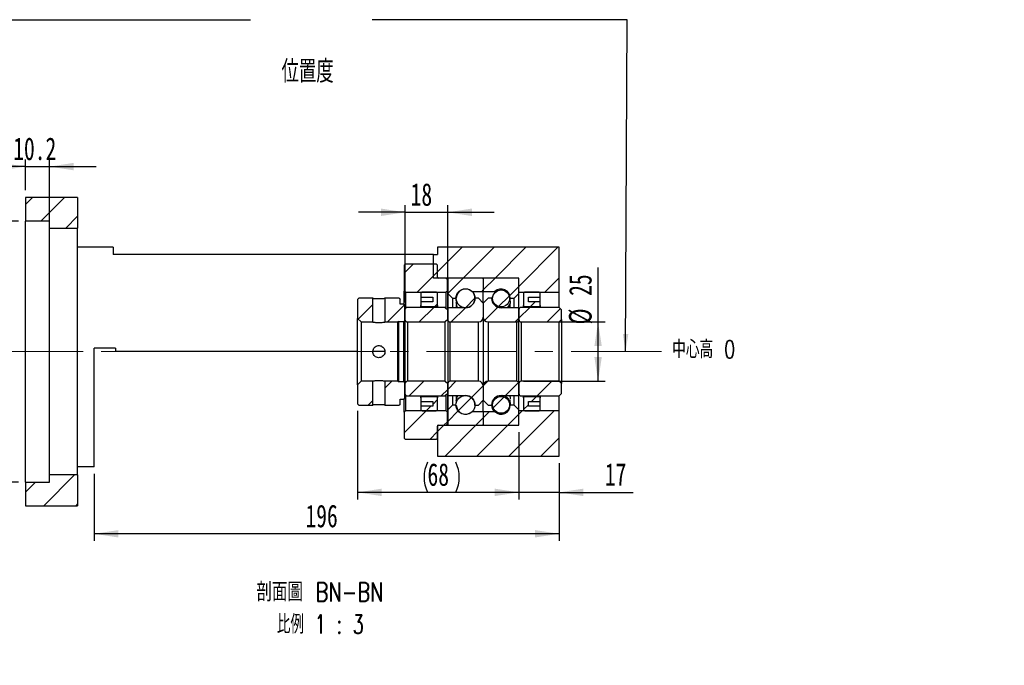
# Model space of a CAD drawing. Header units: millimetres. Extents: x 9 to 329, y 1 to 198.
# Tile 3 of 4: x 191 to 329, y 1 to 92. Entities that reach past the tile are written whole.
import ezdxf

# ---------------------------------------------------------------- set-up
doc = ezdxf.new("R2010")
doc.units = ezdxf.units.MM
doc.linetypes.add('CENTERX2', pattern=[20.32, 12.7, -2.54, 2.54, -2.54])
doc.layers.add('圖層0', color=7, linetype='Continuous')
doc.styles.add('SLDTEXTSTYLE0', font='TXT', dxfattribs={"width": 0.7})
doc.styles.add('SLDTEXTSTYLE1', font='TXT', dxfattribs={"width": 0.7, "bigfont": 'bigfont'})
doc.styles.add('SLDTEXTSTYLE4', font='TXT', dxfattribs={"width": 0.75, "bigfont": 'bigfont'})
doc.styles.add('SLDTEXTSTYLE5', font='TXT', dxfattribs={"width": 0.65625, "bigfont": 'bigfont'})
doc.dimstyles.new('SLDDIMSTYLE2', dxfattribs={"dimtxt": 3.389974, "dimasz": 2.5, "dimexe": 0, "dimexo": 0.0625, "dimgap": 0.847493, "dimtad": 1, "dimlfac": 3, "dimrnd": 1e-09, "dimzin": 12, "dimdsep": 46, "dimtxsty": 'SLDTEXTSTYLE0', "dimsah": 1, "dimcen": 0.09, "dimadec": 0, "dimazin": 3, "dimtfac": 1, "dimtofl": 0, "dimtmove": 0, "dimatfit": 3, "dimfxl": 1, "dimfrac": 2, "dimtolj": 1, "dimtzin": 12, "dimarcsym": 0})
doc.dimstyles.new('SLDDIMSTYLE4', dxfattribs={"dimtxt": 3.389974, "dimasz": 2.5, "dimexe": 0, "dimexo": 0.0625, "dimgap": 0.847493, "dimtad": 1, "dimdec": 1, "dimlfac": 3, "dimrnd": 1e-09, "dimzin": 12, "dimdsep": 46, "dimtxsty": 'SLDTEXTSTYLE0', "dimsah": 1, "dimcen": 0.09, "dimadec": 0, "dimazin": 3, "dimtfac": 1, "dimtdec": 1, "dimtofl": 0, "dimtmove": 0, "dimatfit": 3, "dimfxl": 1, "dimfrac": 2, "dimtolj": 1, "dimtzin": 12, "dimarcsym": 0})
doc.dimstyles.new('SLDDIMSTYLE5', dxfattribs={"dimtxt": 3.389974, "dimasz": 2.5, "dimexe": 0, "dimexo": 0.0625, "dimgap": 0.847493, "dimtad": 1, "dimdec": 1, "dimlfac": 3, "dimrnd": 1e-09, "dimzin": 12, "dimdsep": 46, "dimtxsty": 'SLDTEXTSTYLE0', "dimsah": 1, "dimcen": 0.09, "dimadec": 0, "dimazin": 3, "dimtfac": 1, "dimtdec": 1, "dimtmove": 0, "dimatfit": 0, "dimfxl": 1, "dimfrac": 2, "dimtolj": 1, "dimtzin": 12, "dimarcsym": 0})
doc.dimstyles.new('SLDDIMSTYLE6', dxfattribs={"dimtxt": 3.389974, "dimasz": 2.5, "dimexe": 0, "dimexo": 0.0625, "dimgap": 0.847493, "dimtad": 1, "dimlfac": 3, "dimrnd": 1e-09, "dimzin": 12, "dimdsep": 46, "dimtxsty": 'SLDTEXTSTYLE0', "dimsah": 1, "dimcen": 0.09, "dimadec": 0, "dimazin": 3, "dimtfac": 1, "dimtmove": 0, "dimatfit": 0, "dimfxl": 1, "dimfrac": 2, "dimtolj": 1, "dimtzin": 12, "dimarcsym": 0})

# ---------------------------------------------------------------- blocks, each defined once
blk = doc.blocks.new('_D_11')
at = {"layer": '圖層0', "color": 7}
for p, q in [((190.9, 63.85), (183, 63.85)), ((184, 63.85), (184, 27.18)), ((190.9, 27.18), (183, 27.18))]:
    blk.add_line(p, q, dxfattribs=at)
for points in [[(184, 63.85), (183.48, 60.46), (184.52, 60.46)], [(184, 27.18), (184.52, 30.57), (183.48, 30.57)]]:
    blk.add_solid(points, dxfattribs=at)
at = {"layer": '圖層0', "color": 7, "char_height": 3.175, "attachment_point": 1, "rotation": 90, "style": 'SLDTEXTSTYLE0'}
for s, insert in [('H7', (179.91, 48.43)), ('110', (179.91, 40.48)), ('%%c', (179.91, 36.46))]:
    blk.add_mtext(s, dxfattribs=dict(at, insert=insert))
blk = doc.blocks.new('_D_12')
at = {"layer": '圖層0', "color": 7}
for p, q in [((191.9, 68.18), (191.9, 72.51)), ((195.3, 63.85), (195.3, 72.51)), ((191.9, 71.51), (185.38, 71.51)), ((191.9, 71.51), (195.3, 71.51)), ((195.3, 71.51), (201.82, 71.51))]:
    blk.add_line(p, q, dxfattribs=at)
for points in [[(191.9, 71.51), (188.51, 72.04), (188.51, 70.99)], [(195.3, 71.51), (198.69, 70.99), (198.69, 72.04)]]:
    blk.add_solid(points, dxfattribs=at)
at = {"layer": '圖層0', "color": 7, "insert": (190.18, 75.61), "char_height": 3.175, "attachment_point": 1, "style": 'SLDTEXTSTYLE0'}
blk.add_mtext('10.2', dxfattribs=at)
blk = doc.blocks.new('_D_13')
at = {"layer": '圖層0', "color": 7}
for p, q in [((245.24, 65.09), (238.72, 65.09)), ((245.24, 52.4), (245.24, 66.09)), ((245.24, 65.09), (251.24, 65.09)), ((251.24, 52.4), (251.24, 66.09)), ((251.24, 65.09), (257.75, 65.09))]:
    blk.add_line(p, q, dxfattribs=at)
for points in [[(245.24, 65.09), (241.85, 65.62), (241.85, 64.57)], [(251.24, 65.09), (254.63, 64.57), (254.63, 65.62)]]:
    blk.add_solid(points, dxfattribs=at)
at = {"layer": '圖層0', "color": 7, "insert": (246.03, 69.19), "char_height": 3.175, "attachment_point": 1, "style": 'SLDTEXTSTYLE0'}
blk.add_mtext('18', dxfattribs=at)
blk = doc.blocks.new('_D_14')
at = {"layer": '圖層0', "color": 7}
for p, q in [((272.37, 49.68), (272.37, 57.33)), ((261.9, 49.68), (273.37, 49.68)), ((272.37, 41.35), (272.37, 49.68)), ((261.9, 41.35), (273.37, 41.35))]:
    blk.add_line(p, q, dxfattribs=at)
for points in [[(272.37, 49.68), (271.85, 46.29), (272.89, 46.29)], [(272.37, 41.35), (272.89, 44.74), (271.85, 44.74)]]:
    blk.add_solid(points, dxfattribs=at)
at = {"layer": '圖層0', "color": 7, "char_height": 3.175, "attachment_point": 1, "rotation": 90, "style": 'SLDTEXTSTYLE0'}
for s, insert in [('25', (268.28, 53.35)), ('%%c', (268.28, 49.33))]:
    blk.add_mtext(s, dxfattribs=dict(at, insert=insert))
blk = doc.blocks.new('_D_15')
at = {"layer": '圖層0', "color": 7}
for p, q in [((261.24, 34.18), (261.24, 24.74)), ((266.9, 29.85), (266.9, 24.74)), ((261.24, 25.74), (254.72, 25.74)), ((266.9, 25.74), (261.24, 25.74)), ((266.9, 25.74), (277.29, 25.74))]:
    blk.add_line(p, q, dxfattribs=at)
for points in [[(261.24, 25.74), (257.85, 26.26), (257.85, 25.22)], [(266.9, 25.74), (270.29, 25.22), (270.29, 26.26)]]:
    blk.add_solid(points, dxfattribs=at)
at = {"layer": '圖層0', "color": 7, "insert": (273.31, 29.84), "char_height": 3.175, "attachment_point": 1, "style": 'SLDTEXTSTYLE0'}
blk.add_mtext('17', dxfattribs=at)
blk = doc.blocks.new('_D_16')
at = {"layer": '圖層0', "color": 7}
for p, q in [((238.57, 37.18), (238.57, 24.74)), ((261.24, 34.18), (261.24, 24.74)), ((261.24, 25.74), (238.57, 25.74))]:
    blk.add_line(p, q, dxfattribs=at)
for centre, start, end in [((252.64, 27.86), 153.4349, 206.5651), ((248.14, 27.86), 333.4349, 26.5651)]:
    blk.add_arc(centre, 4.73, start, end, dxfattribs=at)
for points in [[(238.57, 25.74), (241.96, 25.22), (241.96, 26.26)], [(261.24, 25.74), (257.85, 26.26), (257.85, 25.22)]]:
    blk.add_solid(points, dxfattribs=at)
at = {"layer": '圖層0', "color": 7, "insert": (248.4, 29.84), "char_height": 3.175, "attachment_point": 1, "style": 'SLDTEXTSTYLE0'}
blk.add_mtext('68', dxfattribs=at)
blk = doc.blocks.new('_D_17')
at = {"layer": '圖層0', "color": 7}
for p, q in [((266.9, 29.85), (266.9, 18.92)), ((201.57, 28.35), (201.57, 18.92)), ((266.9, 19.92), (201.57, 19.92))]:
    blk.add_line(p, q, dxfattribs=at)
for points in [[(201.57, 19.92), (204.96, 19.4), (204.96, 20.44)], [(266.9, 19.92), (263.51, 20.44), (263.51, 19.4)]]:
    blk.add_solid(points, dxfattribs=at)
at = {"layer": '圖層0', "color": 7, "insert": (231.25, 24.01), "char_height": 3.175, "attachment_point": 1, "style": 'SLDTEXTSTYLE0'}
blk.add_mtext('196', dxfattribs=at)
blk = doc.blocks.new('SW_NOTE_4')
at = {"layer": '圖層0', "color": 0, "char_height": 2.6458, "attachment_point": 2}
for s, insert, style in [('\\M+19655\\M+196CA\\M+19AA4 BN-BN', (10.83, 3.41), 'SLDTEXTSTYLE4'), ('\\M+194E4\\M+197E1 1 : 3', (10.88, -1.12), 'SLDTEXTSTYLE5')]:
    blk.add_mtext(s, dxfattribs=dict(at, insert=insert, style=style))

msp = doc.modelspace()

# ---------------------------------------------------------------- hatches: boundary and pattern name
at = {"linetype": 'Continuous', "lineweight": 18}
h = msp.add_hatch(dxfattribs=at)
h.set_pattern_fill('ANSI31', style=0)
edge = h.paths.add_edge_path(flags=0)
edge.add_line((256.1355, 55.8476), (251.3355, 55.8476))
edge.add_arc((251.3355, 55.7476), 0.1, 90, 180)
edge.add_line((251.2355, 55.7476), (251.2355, 53.6809))
edge.add_line((251.2355, 53.6809), (251.9021, 53.0142))
edge.add_line((251.9021, 53.0142), (252.4438, 53.0142))
edge.add_arc((253.7355, 53.0142), 1.2917, 47.348118, 180, ccw=False)
edge.add_line((254.6106, 53.9642), (256.2355, 53.9642))
edge.add_line((256.2355, 53.9642), (256.2355, 55.7476))
edge.add_arc((256.1355, 55.7476), 0.1, 0, 90)
h = msp.add_hatch(dxfattribs=at)
h.set_pattern_fill('ANSI31', style=0)
edge = h.paths.add_edge_path(flags=0)
edge.add_line((261.2355, 53.6809), (261.2355, 55.7476))
edge.add_arc((261.1355, 55.7476), 0.1, 0, 90)
edge.add_line((261.1355, 55.8476), (256.3355, 55.8476))
edge.add_arc((256.3355, 55.7476), 0.1, 90, 180)
edge.add_line((256.2355, 55.7476), (256.2355, 53.9642))
edge.add_line((256.2355, 53.9642), (257.8603, 53.9642))
edge.add_arc((258.7355, 53.0142), 1.2917, 0, 132.651882, ccw=False)
edge.add_line((260.0271, 53.0142), (260.5688, 53.0142))
edge.add_line((260.5688, 53.0142), (261.2355, 53.6809))
h = msp.add_hatch(dxfattribs=at)
h.set_pattern_fill('ANSI31', style=0)
edge = h.paths.add_edge_path(flags=0)
edge.add_arc((253.7355, 53.0141), 1.3325, 0, 360)
h = msp.add_hatch(dxfattribs=at)
h.set_pattern_fill('ANSI31', style=0)
edge = h.paths.add_edge_path(flags=0)
edge.add_arc((258.7355, 52.9897), 1.1875, 0, 360)
h = msp.add_hatch(dxfattribs=at)
h.set_pattern_fill('ANSI31', style=0)
h.paths.add_polyline_path([(238.7355, 53.0142), (238.5688, 52.8476), (238.5688, 50.1809), (239.0688, 49.6809), (240.7188, 49.6809), (240.7188, 53.0142)], flags=0)
h = msp.add_hatch(dxfattribs=at)
h.set_pattern_fill('ANSI31', style=0)
h.paths.add_polyline_path([(245.2355, 52.0142), (245.0688, 52.1809), (244.5688, 52.1809), (244.5688, 52.8476), (244.4021, 53.0142), (242.4188, 53.0142), (242.4188, 49.6809), (244.2355, 49.6809), (244.3188, 49.7642), (245.0688, 49.7642), (245.2355, 49.9309)], flags=0)
h = msp.add_hatch(dxfattribs=at)
h.set_pattern_fill('ANSI31', style=0)
edge = h.paths.add_edge_path(flags=0)
edge.add_line((256.2355, 50.3476), (256.2355, 52.3476))
edge.add_line((256.2355, 52.3476), (255.5688, 53.0142))
edge.add_line((255.5688, 53.0142), (255.0688, 53.0142))
edge.add_arc((253.7355, 53.0142), 1.3333, 270, 360, ccw=False)
edge.add_line((253.7355, 51.6809), (251.2355, 51.6809))
edge.add_line((251.2355, 51.6809), (251.2355, 50.0142))
edge.add_arc((251.5688, 50.0142), 0.3333, 180, 270)
edge.add_line((251.5688, 49.6809), (255.5688, 49.6809))
edge.add_arc((255.5688, 50.3476), 0.6667, 270, 360)
h = msp.add_hatch(dxfattribs=at)
h.set_pattern_fill('ANSI31', style=0)
edge = h.paths.add_edge_path(flags=0)
edge.add_line((257.4021, 53.0142), (256.9021, 53.0142))
edge.add_line((256.9021, 53.0142), (256.2355, 52.3476))
edge.add_line((256.2355, 52.3476), (256.2355, 50.3476))
edge.add_arc((256.9021, 50.3476), 0.6667, 180, 270)
edge.add_line((256.9021, 49.6809), (260.9021, 49.6809))
edge.add_arc((260.9021, 50.0142), 0.3333, 270, 360)
edge.add_line((261.2355, 50.0142), (261.2355, 51.6809))
edge.add_line((261.2355, 51.6809), (258.7355, 51.6809))
edge.add_arc((258.7355, 53.0142), 1.3333, 180, 270, ccw=False)
h = msp.add_hatch(dxfattribs=at)
h.set_pattern_fill('ANSI31', style=0)
edge = h.paths.add_edge_path(flags=0)
edge.add_line((266.9021, 49.6809), (267.2355, 50.0142))
edge.add_line((267.2355, 50.0142), (267.2355, 51.3976))
edge.add_line((267.2355, 51.3976), (266.9021, 51.7309))
edge.add_line((266.9021, 51.7309), (261.5688, 51.7309))
edge.add_arc((261.5688, 51.3976), 0.3333, 90, 180)
edge.add_line((261.2355, 51.3976), (261.2355, 50.0142))
edge.add_arc((261.5688, 50.0142), 0.3333, 180, 270)
edge.add_line((261.5688, 49.6809), (266.9021, 49.6809))
h = msp.add_hatch(dxfattribs=at)
h.set_pattern_fill('ANSI31', style=0)
h.paths.add_polyline_path([(238.5688, 38.1809), (238.7355, 38.0142), (240.7188, 38.0142), (240.7188, 41.3476), (239.0688, 41.3476), (238.5688, 40.8476)], flags=0)
h = msp.add_hatch(dxfattribs=at)
h.set_pattern_fill('ANSI31', style=0)
h.paths.add_polyline_path([(244.5688, 38.1809), (244.5688, 38.8476), (245.0688, 38.8476), (245.2355, 39.0142), (245.2355, 41.0976), (245.0688, 41.2642), (244.3188, 41.2642), (244.2355, 41.3476), (242.4188, 41.3476), (242.4188, 38.0142), (244.4021, 38.0142)], flags=0)
h = msp.add_hatch(dxfattribs=at)
h.set_pattern_fill('ANSI31', style=0)
edge = h.paths.add_edge_path(flags=0)
edge.add_line((255.0688, 38.0142), (255.5688, 38.0142))
edge.add_line((255.5688, 38.0142), (256.2355, 38.6809))
edge.add_line((256.2355, 38.6809), (256.2355, 40.6809))
edge.add_arc((255.5688, 40.6809), 0.6667, 360, 450)
edge.add_line((255.5688, 41.3476), (251.5688, 41.3476))
edge.add_arc((251.5688, 41.0142), 0.3333, 90, 180)
edge.add_line((251.2355, 41.0142), (251.2355, 39.3476))
edge.add_line((251.2355, 39.3476), (253.7355, 39.3476))
edge.add_arc((253.7355, 38.0142), 1.3333, 0, 90, ccw=False)
h = msp.add_hatch(dxfattribs=at)
h.set_pattern_fill('ANSI31', style=0)
edge = h.paths.add_edge_path(flags=0)
edge.add_line((256.2355, 40.6809), (256.2355, 38.6809))
edge.add_line((256.2355, 38.6809), (256.9021, 38.0142))
edge.add_line((256.9021, 38.0142), (257.4021, 38.0142))
edge.add_arc((258.7355, 38.0142), 1.3333, 90, 180, ccw=False)
edge.add_line((258.7355, 39.3476), (261.2355, 39.3476))
edge.add_line((261.2355, 39.3476), (261.2355, 41.0142))
edge.add_arc((260.9021, 41.0142), 0.3333, 0, 90)
edge.add_line((260.9021, 41.3476), (256.9021, 41.3476))
edge.add_arc((256.9021, 40.6809), 0.6667, 90, 180)
h = msp.add_hatch(dxfattribs=at)
h.set_pattern_fill('ANSI31', style=0)
edge = h.paths.add_edge_path(flags=0)
edge.add_line((267.2355, 41.0142), (266.9021, 41.3476))
edge.add_line((266.9021, 41.3476), (261.5688, 41.3476))
edge.add_arc((261.5688, 41.0142), 0.3333, 90, 180)
edge.add_line((261.2355, 41.0142), (261.2355, 39.6309))
edge.add_arc((261.5688, 39.6309), 0.3333, 180, 270)
edge.add_line((261.5688, 39.2976), (266.9021, 39.2976))
edge.add_line((266.9021, 39.2976), (267.2355, 39.6309))
edge.add_line((267.2355, 39.6309), (267.2355, 41.0142))
h = msp.add_hatch(dxfattribs=at)
h.set_pattern_fill('ANSI31', style=0)
edge = h.paths.add_edge_path(flags=0)
edge.add_arc((253.7355, 38.0144), 1.3325, 0, 360)
h = msp.add_hatch(dxfattribs=at)
h.set_pattern_fill('ANSI31', style=0)
edge = h.paths.add_edge_path(flags=0)
edge.add_arc((258.7355, 38.0388), 1.1875, 0, 360)
h = msp.add_hatch(dxfattribs=at)
h.set_pattern_fill('ANSI31', style=0)
edge = h.paths.add_edge_path(flags=0)
edge.add_line((251.2355, 37.3476), (251.2355, 35.2809))
edge.add_arc((251.3355, 35.2809), 0.1, 180, 270)
edge.add_line((251.3355, 35.1809), (256.1355, 35.1809))
edge.add_arc((256.1355, 35.2809), 0.1, 270, 360)
edge.add_line((256.2355, 35.2809), (256.2355, 37.0642))
edge.add_line((256.2355, 37.0642), (254.6106, 37.0642))
edge.add_arc((253.7355, 38.0142), 1.2917, 180, 312.651882, ccw=False)
edge.add_line((252.4438, 38.0142), (251.9021, 38.0142))
edge.add_line((251.9021, 38.0142), (251.2355, 37.3476))
h = msp.add_hatch(dxfattribs=at)
h.set_pattern_fill('ANSI31', style=0)
edge = h.paths.add_edge_path(flags=0)
edge.add_line((256.3355, 35.1809), (261.1355, 35.1809))
edge.add_arc((261.1355, 35.2809), 0.1, 270, 360)
edge.add_line((261.2355, 35.2809), (261.2355, 37.3476))
edge.add_line((261.2355, 37.3476), (260.5688, 38.0142))
edge.add_line((260.5688, 38.0142), (260.0271, 38.0142))
edge.add_arc((258.7355, 38.0142), 1.2917, 227.348118, 360, ccw=False)
edge.add_line((257.8603, 37.0642), (256.2355, 37.0642))
edge.add_line((256.2355, 37.0642), (256.2355, 35.2809))
edge.add_arc((256.3355, 35.2809), 0.1, 180, 270)
at = {"layer": '圖層0', "linetype": 'Continuous', "lineweight": 18}
h = msp.add_hatch(dxfattribs=at)
h.set_pattern_fill('ANSI31', color=256, style=0)
h.paths.add_polyline_path([(199.2355, 62.8476), (199.2355, 67.1809), (191.9021, 67.1809), (191.9021, 63.8476), (195.3021, 63.8476), (195.3021, 62.8476)], flags=0)
h = msp.add_hatch(dxfattribs=at)
h.set_pattern_fill('ANSI31', color=256, style=0)
h.paths.add_polyline_path([(249.2355, 55.8476), (261.2355, 55.8476), (261.2355, 53.8476), (266.9021, 53.8476), (266.9021, 60.1809), (249.8021, 60.1809), (249.8021, 59.1809), (249.2355, 59.1809)], flags=0)
h = msp.add_hatch(dxfattribs=at)
h.set_pattern_fill('ANSI31', color=256, style=0)
edge = h.paths.add_edge_path(flags=0)
edge.add_line((245.1355, 54.0142), (245.3021, 53.8476))
edge.add_line((245.3021, 53.8476), (251.0188, 53.8476))
edge.add_line((251.0188, 53.8476), (251.1855, 54.0142))
edge.add_line((251.1855, 54.0142), (251.1855, 55.6809))
edge.add_line((251.1855, 55.6809), (251.0188, 55.8476))
edge.add_line((251.0188, 55.8476), (249.9355, 55.8476))
edge.add_arc((249.9355, 55.9809), 0.1333, 180, 270, ccw=False)
edge.add_line((249.8021, 55.9809), (249.8021, 57.6809))
edge.add_line((249.8021, 57.6809), (249.6355, 57.8476))
edge.add_line((249.6355, 57.8476), (245.3021, 57.8476))
edge.add_line((245.3021, 57.8476), (245.1355, 57.6809))
edge.add_line((245.1355, 57.6809), (245.1355, 54.0142))
h = msp.add_hatch(dxfattribs=at)
h.set_pattern_fill('ANSI31', color=256, style=0)
edge = h.paths.add_edge_path(flags=0)
edge.add_line((249.1355, 53.1809), (249.1355, 52.5142))
edge.add_line((249.1355, 52.5142), (247.4688, 52.5142))
edge.add_line((247.4688, 52.5142), (247.4688, 52.0142))
edge.add_arc((247.6355, 52.0142), 0.1667, 180, 270)
edge.add_line((247.6355, 51.8476), (249.6355, 51.8476))
edge.add_arc((249.6355, 52.0142), 0.1667, 270, 360)
edge.add_line((249.8021, 52.0142), (249.8021, 53.6809))
edge.add_arc((249.6355, 53.6809), 0.1667, 0, 90)
edge.add_line((249.6355, 53.8476), (247.6355, 53.8476))
edge.add_arc((247.6355, 53.6809), 0.1667, 90, 180)
edge.add_line((247.4688, 53.6809), (247.4688, 53.1809))
edge.add_line((247.4688, 53.1809), (249.1355, 53.1809))
h = msp.add_hatch(dxfattribs=at)
h.set_pattern_fill('ANSI31', color=256, style=0)
edge = h.paths.add_edge_path(flags=0)
edge.add_line((264.2355, 52.0142), (264.2355, 52.5142))
edge.add_line((264.2355, 52.5142), (262.5688, 52.5142))
edge.add_line((262.5688, 52.5142), (262.5688, 53.1809))
edge.add_line((262.5688, 53.1809), (264.2355, 53.1809))
edge.add_line((264.2355, 53.1809), (264.2355, 53.6809))
edge.add_arc((264.0688, 53.6809), 0.1667, 0, 90)
edge.add_line((264.0688, 53.8476), (262.0688, 53.8476))
edge.add_arc((262.0688, 53.6809), 0.1667, 90, 180)
edge.add_line((261.9021, 53.6809), (261.9021, 52.0142))
edge.add_arc((262.0688, 52.0142), 0.1667, 180, 270)
edge.add_line((262.0688, 51.8476), (264.0688, 51.8476))
edge.add_arc((264.0688, 52.0142), 0.1667, 270, 360)
h = msp.add_hatch(dxfattribs=at)
h.set_pattern_fill('ANSI31', color=256, style=0)
edge = h.paths.add_edge_path(flags=0)
edge.add_line((250.9021, 49.6809), (251.2355, 50.0142))
edge.add_line((251.2355, 50.0142), (251.2355, 51.3976))
edge.add_line((251.2355, 51.3976), (250.9021, 51.7309))
edge.add_line((250.9021, 51.7309), (245.5688, 51.7309))
edge.add_arc((245.5688, 51.3976), 0.3333, 90, 180)
edge.add_line((245.2355, 51.3976), (245.2355, 50.0142))
edge.add_arc((245.5688, 50.0142), 0.3333, 180, 270)
edge.add_line((245.5688, 49.6809), (250.9021, 49.6809))
h = msp.add_hatch(dxfattribs=at)
h.set_pattern_fill('ANSI31', color=256, style=0)
edge = h.paths.add_edge_path(flags=0)
edge.add_line((251.2355, 41.0142), (250.9021, 41.3476))
edge.add_line((250.9021, 41.3476), (245.5688, 41.3476))
edge.add_arc((245.5688, 41.0142), 0.3333, 90, 180)
edge.add_line((245.2355, 41.0142), (245.2355, 39.6309))
edge.add_arc((245.5688, 39.6309), 0.3333, 180, 270)
edge.add_line((245.5688, 39.2976), (250.9021, 39.2976))
edge.add_line((250.9021, 39.2976), (251.2355, 39.6309))
edge.add_line((251.2355, 39.6309), (251.2355, 41.0142))
h = msp.add_hatch(dxfattribs=at)
h.set_pattern_fill('ANSI31', color=256, style=0)
edge = h.paths.add_edge_path(flags=0)
edge.add_line((247.4688, 39.0142), (247.4688, 38.5142))
edge.add_line((247.4688, 38.5142), (249.1355, 38.5142))
edge.add_line((249.1355, 38.5142), (249.1355, 37.8476))
edge.add_line((249.1355, 37.8476), (247.4688, 37.8476))
edge.add_line((247.4688, 37.8476), (247.4688, 37.3476))
edge.add_arc((247.6355, 37.3476), 0.1667, 180, 270)
edge.add_line((247.6355, 37.1809), (249.6355, 37.1809))
edge.add_arc((249.6355, 37.3476), 0.1667, 270, 360)
edge.add_line((249.8021, 37.3476), (249.8021, 39.0142))
edge.add_arc((249.6355, 39.0142), 0.1667, 0, 90)
edge.add_line((249.6355, 39.1809), (247.6355, 39.1809))
edge.add_arc((247.6355, 39.0142), 0.1667, 90, 180)
h = msp.add_hatch(dxfattribs=at)
h.set_pattern_fill('ANSI31', color=256, style=0)
edge = h.paths.add_edge_path(flags=0)
edge.add_line((262.5688, 37.8476), (262.5688, 38.5142))
edge.add_line((262.5688, 38.5142), (264.2355, 38.5142))
edge.add_line((264.2355, 38.5142), (264.2355, 39.0142))
edge.add_arc((264.0688, 39.0142), 0.1667, 0, 90)
edge.add_line((264.0688, 39.1809), (262.0688, 39.1809))
edge.add_arc((262.0688, 39.0142), 0.1667, 90, 180)
edge.add_line((261.9021, 39.0142), (261.9021, 37.3476))
edge.add_arc((262.0688, 37.3476), 0.1667, 180, 270)
edge.add_line((262.0688, 37.1809), (264.0688, 37.1809))
edge.add_arc((264.0688, 37.3476), 0.1667, 270, 360)
edge.add_line((264.2355, 37.3476), (264.2355, 37.8476))
edge.add_line((264.2355, 37.8476), (262.5688, 37.8476))
h = msp.add_hatch(dxfattribs=at)
h.set_pattern_fill('ANSI31', color=256, style=0)
edge = h.paths.add_edge_path(flags=0)
edge.add_line((245.3021, 37.1809), (245.1355, 37.0142))
edge.add_line((245.1355, 37.0142), (245.1355, 33.3476))
edge.add_line((245.1355, 33.3476), (245.3021, 33.1809))
edge.add_line((245.3021, 33.1809), (249.6355, 33.1809))
edge.add_line((249.6355, 33.1809), (249.8021, 33.3476))
edge.add_line((249.8021, 33.3476), (249.8021, 35.0476))
edge.add_arc((249.9355, 35.0476), 0.1333, 90, 180, ccw=False)
edge.add_line((249.9355, 35.1809), (251.0188, 35.1809))
edge.add_line((251.0188, 35.1809), (251.1855, 35.3476))
edge.add_line((251.1855, 35.3476), (251.1855, 37.0142))
edge.add_line((251.1855, 37.0142), (251.0188, 37.1809))
edge.add_line((251.0188, 37.1809), (245.3021, 37.1809))
h = msp.add_hatch(dxfattribs=at)
h.set_pattern_fill('ANSI31', color=256, style=0)
h.paths.add_polyline_path([(261.2355, 37.1809), (261.2355, 35.1809), (249.8021, 35.1809), (249.8021, 30.8476), (266.9021, 30.8476), (266.9021, 37.1809)], flags=0)
h = msp.add_hatch(dxfattribs=at)
h.set_pattern_fill('ANSI31', color=256, style=0)
h.paths.add_polyline_path([(191.9021, 27.1809), (191.9021, 23.8476), (199.2355, 23.8476), (199.2355, 28.1809), (195.3021, 28.1809), (195.3021, 27.1809)], flags=0)

# ---------------------------------------------------------------- linework, layer by layer
at = {"color": 7, "linetype": 'Continuous', "lineweight": 25}
for p, q in [((191.9021, 67.1809), (191.9021, 63.8476)), ((199.2355, 67.1809), (191.9021, 67.1809)), ((199.2355, 67.1809), (199.2355, 62.8476)), ((195.3021, 63.8476), (191.9021, 63.8476)), ((191.9021, 27.1809), (191.9021, 63.8476)), ((195.3021, 62.8476), (195.3021, 63.8476)), ((195.3021, 62.8476), (199.2355, 62.8476)), ((195.3021, 28.1809), (195.3021, 62.8476)), ((199.2355, 28.1809), (199.2355, 62.8476)), ((204.2355, 60.1809), (199.2355, 60.1809)), ((204.2355, 60.1809), (204.2355, 59.1809)), ((249.8021, 60.1809), (249.8021, 59.1809)), ((266.9021, 60.1809), (249.8021, 60.1809)), ((266.9021, 53.8476), (266.9021, 60.1809)), ((249.2355, 59.1809), (204.2355, 59.1809)), ((249.2355, 55.8476), (249.2355, 59.1809)), ((249.2355, 59.1809), (249.8021, 59.1809)), ((245.1355, 57.6809), (245.3021, 57.8476)), ((245.1355, 57.6809), (245.1355, 54.0142)), ((245.3021, 57.8476), (249.6355, 57.8476)), ((249.6355, 57.8476), (249.8021, 57.6809)), ((249.8021, 55.9809), (249.8021, 57.6809)), ((261.2355, 55.8476), (249.2355, 55.8476)), ((251.0188, 55.8476), (249.9355, 55.8476)), ((251.0188, 55.8476), (251.1855, 55.6809)), ((251.1855, 54.0142), (251.1855, 55.6809)), ((251.2355, 55.7476), (251.2355, 53.6809)), ((256.1355, 55.8476), (251.3355, 55.8476)), ((256.2355, 55.7476), (256.2355, 53.9642)), ((261.1355, 55.8476), (256.3355, 55.8476)), ((261.2355, 53.8476), (261.2355, 55.8476)), ((261.2355, 53.6809), (261.2355, 55.7476)), ((245.3021, 53.8476), (245.1355, 54.0142)), ((245.1355, 52.1142), (245.1355, 54.0142)), ((251.1855, 54.0142), (251.0188, 53.8476)), ((251.1855, 54.0142), (251.1855, 51.4476)), ((254.6106, 53.9642), (256.2355, 53.9642)), ((256.2355, 53.9642), (257.8603, 53.9642)), ((256.2355, 52.3476), (256.2355, 53.9642)), ((257.8603, 53.7924), (257.8603, 53.9642)), ((238.5688, 52.8476), (238.7355, 53.0142)), ((238.5688, 52.8476), (238.5688, 50.1809)), ((240.7188, 53.0142), (238.7355, 53.0142)), ((240.7188, 49.6809), (240.7188, 53.0142)), ((242.4188, 53.0142), (242.4188, 49.6809)), ((244.4021, 53.0142), (242.4188, 53.0142)), ((244.4021, 53.0142), (244.5688, 52.8476)), ((244.5688, 52.1809), (244.5688, 52.8476)), ((245.3021, 53.8476), (251.0188, 53.8476)), ((245.3021, 53.8476), (245.3021, 51.5976)), ((247.4688, 53.6809), (247.4688, 53.1809)), ((247.4688, 53.1809), (249.1355, 53.1809)), ((247.4688, 53.1809), (247.4688, 52.5142)), ((249.6355, 53.8476), (247.6355, 53.8476)), ((249.1355, 53.1809), (249.1355, 52.5142)), ((249.8021, 52.0142), (249.8021, 53.6809)), ((251.0188, 51.6142), (251.0188, 53.8476)), ((251.2355, 53.6809), (251.9021, 53.0142)), ((251.2355, 53.6809), (251.2355, 51.6809)), ((251.9021, 53.0142), (251.9021, 51.6809)), ((251.9021, 53.0142), (252.4438, 53.0142)), ((252.4438, 52.6834), (252.4438, 52.5468)), ((255.5688, 53.0142), (255.0688, 53.0142)), ((256.2355, 52.3476), (255.5688, 53.0142)), ((256.9021, 53.0142), (256.2355, 52.3476)), ((257.4021, 53.0142), (256.9021, 53.0142)), ((260.0271, 52.7471), (260.0271, 53.0142)), ((260.0271, 53.0142), (260.5688, 53.0142)), ((260.5688, 53.0142), (261.2355, 53.6809)), ((260.5688, 51.6809), (260.5688, 53.0142)), ((261.2355, 53.8476), (266.9021, 53.8476)), ((261.2355, 51.6809), (261.2355, 53.6809)), ((261.9021, 53.6809), (261.9021, 52.0142)), ((264.0688, 53.8476), (262.0688, 53.8476)), ((262.5688, 53.1809), (264.2355, 53.1809)), ((262.5688, 52.5142), (262.5688, 53.1809)), ((264.2355, 53.1809), (264.2355, 53.6809)), ((264.2355, 52.5142), (264.2355, 53.1809)), ((266.9021, 51.7309), (266.9021, 53.8476)), ((245.0688, 52.1809), (244.5688, 52.1809)), ((245.0688, 52.1809), (245.2355, 52.0142)), ((245.2355, 49.9309), (245.2355, 52.0142)), ((245.2355, 51.3976), (245.2355, 50.0142)), ((250.9021, 51.7309), (245.5688, 51.7309)), ((249.1355, 52.5142), (247.4688, 52.5142)), ((247.4688, 52.5142), (247.4688, 52.0142)), ((247.4688, 51.7309), (247.4688, 52.0142)), ((247.6355, 51.8476), (249.6355, 51.8476)), ((249.8021, 52.0142), (249.8021, 51.7309)), ((250.9021, 51.7309), (251.2355, 51.3976)), ((253.7355, 51.6809), (251.2355, 51.6809)), ((251.2355, 51.6809), (251.2355, 50.0142)), ((251.2355, 50.0142), (251.2355, 51.3976)), ((252.4438, 52.0943), (252.4438, 51.6809)), ((256.2355, 52.3476), (256.2355, 50.3476)), ((261.2355, 51.6809), (258.7355, 51.6809)), ((260.0271, 51.6809), (260.0271, 52.3219)), ((261.2355, 50.0142), (261.2355, 51.6809)), ((261.2355, 51.3976), (261.2355, 50.0142)), ((266.9021, 51.7309), (261.5688, 51.7309)), ((261.9021, 51.7309), (261.9021, 52.0142)), ((262.0688, 51.8476), (264.0688, 51.8476)), ((264.2355, 52.5142), (262.5688, 52.5142)), ((264.2355, 52.0142), (264.2355, 52.5142)), ((264.2355, 52.0142), (264.2355, 51.7309)), ((266.9021, 51.7309), (267.2355, 51.3976)), ((267.2355, 50.0142), (267.2355, 51.3976)), ((238.5688, 40.8476), (238.5688, 50.1809)), ((239.0688, 49.6809), (238.5688, 50.1809)), ((245.2355, 49.9309), (245.0688, 49.7642)), ((245.2355, 49.9309), (245.2355, 41.0976)), ((251.2355, 50.0142), (250.9021, 49.6809)), ((251.2355, 50.0142), (251.2355, 41.0142)), ((256.2355, 50.3476), (256.2355, 40.6809)), ((261.2355, 41.0142), (261.2355, 50.0142)), ((267.2355, 50.0142), (266.9021, 49.6809)), ((267.2355, 50.0142), (267.2355, 41.0142)), ((239.0688, 49.6809), (239.0688, 41.3476)), ((239.0688, 49.6809), (240.7188, 49.6809)), ((242.4188, 49.6809), (244.2355, 49.6809)), ((244.3188, 49.7642), (244.2355, 49.6809)), ((244.2355, 41.3476), (244.2355, 49.6809)), ((244.3188, 49.7642), (245.0688, 49.7642)), ((244.3188, 49.7642), (244.3188, 41.2642)), ((245.0688, 41.2642), (245.0688, 49.7642)), ((245.5688, 49.6809), (245.5688, 41.3476)), ((245.5688, 49.6809), (250.9021, 49.6809)), ((250.9021, 41.3476), (250.9021, 49.6809)), ((251.5688, 41.3476), (251.5688, 49.6809)), ((251.5688, 49.6809), (255.5688, 49.6809)), ((255.5688, 41.3476), (255.5688, 49.6809)), ((256.9021, 49.6809), (256.9021, 41.3476)), ((256.9021, 49.6809), (260.9021, 49.6809)), ((260.9021, 49.6809), (260.9021, 41.3476)), ((261.5688, 49.6809), (261.5688, 41.3476)), ((261.5688, 49.6809), (266.9021, 49.6809)), ((266.9021, 41.3476), (266.9021, 49.6809)), ((204.5688, 46.0142), (201.5688, 46.0142)), ((201.5688, 29.3476), (201.5688, 46.0142)), ((204.5688, 46.0142), (204.5688, 45.5142)), ((238.5688, 45.5142), (204.5688, 45.5142)), ((242.4077, 45.5142), (240.7188, 45.5142)), ((238.5688, 40.8476), (239.0688, 41.3476)), ((238.5688, 40.8476), (238.5688, 38.1809)), ((240.7188, 41.3476), (239.0688, 41.3476)), ((240.7188, 38.0142), (240.7188, 41.3476)), ((244.2355, 41.3476), (242.4188, 41.3476)), ((242.4188, 41.3476), (242.4188, 38.0142)), ((244.2355, 41.3476), (244.3188, 41.2642)), ((245.0688, 41.2642), (244.3188, 41.2642)), ((245.0688, 41.2642), (245.2355, 41.0976)), ((245.2355, 39.0142), (245.2355, 41.0976)), ((245.2355, 41.0142), (245.2355, 39.6309)), ((250.9021, 41.3476), (245.5688, 41.3476)), ((250.9021, 41.3476), (251.2355, 41.0142)), ((251.2355, 39.6309), (251.2355, 41.0142)), ((251.2355, 41.0142), (251.2355, 39.3476)), ((255.5688, 41.3476), (251.5688, 41.3476)), ((256.2355, 40.6809), (256.2355, 38.6809)), ((260.9021, 41.3476), (256.9021, 41.3476)), ((261.2355, 41.0142), (261.2355, 39.6309)), ((261.2355, 39.3476), (261.2355, 41.0142)), ((266.9021, 41.3476), (261.5688, 41.3476)), ((266.9021, 41.3476), (267.2355, 41.0142)), ((267.2355, 39.6309), (267.2355, 41.0142)), ((244.5688, 38.8476), (245.0688, 38.8476)), ((244.5688, 38.1809), (244.5688, 38.8476)), ((245.2355, 39.0142), (245.0688, 38.8476)), ((245.1355, 37.0142), (245.1355, 38.9142)), ((245.3021, 39.4309), (245.3021, 37.1809)), ((245.5688, 39.2976), (250.9021, 39.2976)), ((247.4688, 39.0142), (247.4688, 39.2976)), ((247.4688, 39.0142), (247.4688, 38.5142)), ((249.6355, 39.1809), (247.6355, 39.1809)), ((249.8021, 39.2976), (249.8021, 39.0142)), ((249.8021, 37.3476), (249.8021, 39.0142)), ((251.2355, 39.6309), (250.9021, 39.2976)), ((251.0188, 37.1809), (251.0188, 39.4142)), ((251.1855, 39.5809), (251.1855, 37.0142)), ((251.2355, 39.3476), (253.7355, 39.3476)), ((251.2355, 39.3476), (251.2355, 37.3476)), ((251.9021, 39.3476), (251.9021, 38.0142)), ((252.4438, 39.3476), (252.4438, 38.8979)), ((258.7355, 39.3476), (261.2355, 39.3476)), ((260.0271, 39.1705), (260.0271, 39.3476)), ((260.5688, 38.0142), (260.5688, 39.3476)), ((261.2355, 37.3476), (261.2355, 39.3476)), ((261.5688, 39.2976), (266.9021, 39.2976)), ((261.9021, 39.0142), (261.9021, 39.2976)), ((261.9021, 39.0142), (261.9021, 37.3476)), ((264.0688, 39.1809), (262.0688, 39.1809)), ((264.2355, 39.2976), (264.2355, 39.0142)), ((264.2355, 38.5142), (264.2355, 39.0142)), ((267.2355, 39.6309), (266.9021, 39.2976)), ((266.9021, 37.1809), (266.9021, 39.2976)), ((238.7355, 38.0142), (238.5688, 38.1809)), ((238.7355, 38.0142), (240.7188, 38.0142)), ((242.4188, 38.0142), (244.4021, 38.0142)), ((244.5688, 38.1809), (244.4021, 38.0142)), ((247.4688, 38.5142), (247.4688, 37.8476)), ((247.4688, 38.5142), (249.1355, 38.5142)), ((249.1355, 37.8476), (247.4688, 37.8476)), ((247.4688, 37.8476), (247.4688, 37.3476)), ((249.1355, 38.5142), (249.1355, 37.8476)), ((251.9021, 38.0142), (251.2355, 37.3476)), ((252.4438, 38.0142), (251.9021, 38.0142)), ((252.4438, 38.4493), (252.4438, 38.3417)), ((255.0688, 38.0142), (255.5688, 38.0142)), ((255.5688, 38.0142), (256.2355, 38.6809)), ((256.2355, 38.6809), (256.9021, 38.0142)), ((256.2355, 37.0642), (256.2355, 38.6809)), ((256.9021, 38.0142), (257.4021, 38.0142)), ((260.0271, 38.3695), (260.0271, 38.6955)), ((260.0271, 38.0142), (260.0271, 38.0193)), ((260.5688, 38.0142), (260.0271, 38.0142)), ((261.2355, 37.3476), (260.5688, 38.0142)), ((262.5688, 38.5142), (264.2355, 38.5142)), ((262.5688, 37.8476), (262.5688, 38.5142)), ((264.2355, 37.8476), (262.5688, 37.8476)), ((264.2355, 37.8476), (264.2355, 38.5142)), ((264.2355, 37.3476), (264.2355, 37.8476)), ((245.1355, 37.0142), (245.3021, 37.1809)), ((245.1355, 37.0142), (245.1355, 33.3476)), ((251.0188, 37.1809), (245.3021, 37.1809)), ((247.6355, 37.1809), (249.6355, 37.1809)), ((251.0188, 37.1809), (251.1855, 37.0142)), ((251.1855, 35.3476), (251.1855, 37.0142)), ((251.2355, 37.3476), (251.2355, 35.2809)), ((256.2355, 37.0642), (254.6106, 37.0642)), ((257.8603, 37.0642), (256.2355, 37.0642)), ((256.2355, 37.0642), (256.2355, 35.2809)), ((257.8603, 37.0642), (257.8603, 37.0708)), ((261.2355, 35.2809), (261.2355, 37.3476)), ((266.9021, 37.1809), (261.2355, 37.1809)), ((261.2355, 35.1809), (261.2355, 37.1809)), ((262.0688, 37.1809), (264.0688, 37.1809)), ((266.9021, 30.8476), (266.9021, 37.1809)), ((249.8021, 35.1809), (249.8021, 30.8476)), ((249.8021, 35.1809), (261.2355, 35.1809)), ((249.8021, 33.3476), (249.8021, 35.0476)), ((249.9355, 35.1809), (251.0188, 35.1809)), ((251.1855, 35.3476), (251.0188, 35.1809)), ((251.3355, 35.1809), (256.1355, 35.1809)), ((256.3355, 35.1809), (261.1355, 35.1809)), ((245.3021, 33.1809), (245.1355, 33.3476)), ((249.8021, 33.3476), (249.6355, 33.1809)), ((249.6355, 33.1809), (245.3021, 33.1809)), ((249.8021, 30.8476), (266.9021, 30.8476)), ((201.5688, 29.3476), (199.2355, 29.3476)), ((195.3021, 27.1809), (195.3021, 28.1809)), ((199.2355, 28.1809), (195.3021, 28.1809)), ((199.2355, 28.1809), (199.2355, 23.8476)), ((191.9021, 27.1809), (195.3021, 27.1809)), ((191.9021, 27.1809), (191.9021, 23.8476)), ((191.9021, 23.8476), (199.2355, 23.8476))]:
    msp.add_line(p, q, dxfattribs=at)
at = {"color": 8, "linetype": 'Continuous', "lineweight": 25}
for p, q in [((247.6355, 51.8476), (247.6355, 51.7309)), ((249.6355, 51.7309), (249.6355, 51.8476)), ((262.0688, 51.8476), (262.0688, 51.7309)), ((264.0688, 51.7309), (264.0688, 51.8476)), ((247.6355, 39.2976), (247.6355, 39.1809)), ((249.6355, 39.1809), (249.6355, 39.2976)), ((262.0688, 39.2976), (262.0688, 39.1809)), ((264.0688, 39.1809), (264.0688, 39.2976))]:
    msp.add_line(p, q, dxfattribs=at)
at = {"color": 7, "linetype": 'Continuous', "lineweight": 25, "flags": 128}
for points in [[(259.9898, 51.6809), (259.9597, 51.757), (259.8628, 51.9408)], [(260.0688, 38.8398), (260.0485, 39.0713), (259.9683, 39.3476)]]:
    msp.add_lwpolyline(points, dxfattribs=at)
at = {"color": 7, "linetype": 'Continuous', "lineweight": 25}
for centre, radius in [((253.7355, 53.0141), 1.3325), ((258.7355, 52.9897), 1.1875), ((253.7355, 38.0144), 1.3325), ((258.7355, 38.0388), 1.1875)]:
    msp.add_circle(centre, radius, dxfattribs=at)
for centre, radius, start, end in [((249.9355, 55.9809), 0.1333, 180, 270), ((251.3355, 55.7476), 0.1, 90, 180), ((256.1355, 55.7476), 0.1, 0, 90), ((256.3355, 55.7476), 0.1, 90, 180), ((261.1355, 55.7476), 0.1, 0, 90), ((253.7355, 53.0142), 1.2917, 47.348118, 180), ((253.7355, 53.0141), 1.3333, 0.006429, 45.439718), ((258.7355, 53.0142), 1.2917, 0, 132.651882), ((247.6355, 53.6809), 0.1667, 90, 180), ((249.6355, 53.6809), 0.1667, 0, 90), ((253.7355, 53.0141), 1.3333, 180, 270), ((253.7355, 53.0142), 1.3333, 270, 0), ((258.7355, 53.0142), 1.3333, 180, 270), ((258.7355, 52.6527), 1.3333, 147.631723, 172.207322), ((258.7355, 52.6527), 1.3333, 313.212278, 360), ((262.0688, 53.6809), 0.1667, 90, 180), ((264.0688, 53.6809), 0.1667, 0, 90), ((245.5688, 51.3976), 0.3333, 90, 180), ((247.6355, 52.0142), 0.1667, 180, 270), ((249.6355, 52.0142), 0.1667, 270, 0), ((253.7355, 52.4251), 1.3333, 180, 213.926024), ((261.5688, 51.3976), 0.3333, 90, 180), ((262.0688, 52.0142), 0.1667, 180, 270), ((264.0688, 52.0142), 0.1667, 270, 0), ((245.5688, 50.0142), 0.3333, 180, 270), ((251.5688, 50.0142), 0.3333, 180, 270), ((255.5688, 50.3476), 0.6667, 270, 0), ((256.9021, 50.3476), 0.6667, 180, 270), ((260.9021, 50.0142), 0.3333, 270, 0), ((261.5688, 50.0142), 0.3333, 180, 270), ((245.5688, 41.0142), 0.3333, 90, 180), ((251.5688, 41.0142), 0.3333, 90, 180), ((255.5688, 40.6809), 0.6667, 360, 90), ((256.9021, 40.6809), 0.6667, 90, 180), ((260.9021, 41.0142), 0.3333, 0, 90), ((261.5688, 41.0142), 0.3333, 90, 180), ((245.5688, 39.6309), 0.3333, 180, 270), ((247.6355, 39.0142), 0.1667, 90, 180), ((249.6355, 39.0142), 0.1667, 0, 90), ((253.7355, 38.5671), 1.3333, 144.174728, 180), ((253.7355, 38.0142), 1.3333, 0, 90), ((258.7355, 38.0142), 1.3333, 90, 180), ((258.7355, 38.0388), 1.3333, 0, 79.060274), ((261.5688, 39.6309), 0.3333, 180, 270), ((262.0688, 39.0142), 0.1667, 90, 180), ((264.0688, 39.0142), 0.1667, 0, 90), ((253.7355, 38.0142), 1.2917, 180, 312.651882), ((258.7355, 38.0388), 1.3333, 180.527361, 225.6084), ((258.7355, 38.0142), 1.2917, 227.348118, 0), ((247.6355, 37.3476), 0.1667, 180, 270), ((249.6355, 37.3476), 0.1667, 270, 0), ((262.0688, 37.3476), 0.1667, 180, 270), ((264.0688, 37.3476), 0.1667, 270, 0), ((249.9355, 35.0476), 0.1333, 90, 180), ((251.3355, 35.2809), 0.1, 180, 270), ((256.1355, 35.2809), 0.1, 270, 360), ((256.3355, 35.2809), 0.1, 180, 270), ((261.1355, 35.2809), 0.1, 270, 0)]:
    msp.add_arc(centre, radius, start, end, dxfattribs=at)
for points, knots in [([(240.7188, 53.0142), (240.7281, 53.0131), (240.7468, 53.011), (240.8923, 52.9958), (241.107, 52.9789), (241.376, 52.9666), (241.666, 52.9647), (241.9443, 52.9738), (242.1808, 52.9901), (242.3484, 53.0063), (242.4133, 53.0136), (242.4177, 53.0141), (242.4188, 53.0142)], [0, 0, 0, 0, 0.10690367, 0.21379056, 0.32110544, 0.42870893, 0.53584428, 0.6424849, 0.74937477, 0.85686796, 0.96438191, 1, 1, 1, 1]), ([(240.7188, 49.6809), (240.728, 49.679), (240.7464, 49.6751), (240.8896, 49.6482), (241.1019, 49.6175), (241.3701, 49.5948), (241.6592, 49.5909), (241.9355, 49.607), (242.1719, 49.6359), (242.3426, 49.6654), (242.4124, 49.6796), (242.4174, 49.6806), (242.4188, 49.6809)], [0, 0, 0, 0, 0.10586581, 0.21167997, 0.31882766, 0.42697192, 0.53363035, 0.63862808, 0.74437831, 0.85210518, 0.95998927, 1, 1, 1, 1]), ([(240.7188, 45.5142), (240.728, 45.4197), (240.7464, 45.2308), (240.8896, 44.9786), (241.1019, 44.7843), (241.3701, 44.671), (241.6592, 44.6531), (241.9356, 44.7301), (242.1717, 44.8926), (242.3432, 45.1257), (242.428, 45.404), (242.416, 45.6927), (242.3113, 45.9593), (242.125, 46.1782), (241.8746, 46.3249), (241.5893, 46.3801), (241.3045, 46.3386), (241.0498, 46.2074), (240.8519, 45.9991), (240.737, 45.7551), (240.7242, 45.5865), (240.7188, 45.5142)], [0, 0, 0, 0, 0.05293704, 0.10584825, 0.15942628, 0.21350263, 0.26683601, 0.31933897, 0.37221822, 0.42608586, 0.48003211, 0.53303957, 0.58555807, 0.63874816, 0.69277675, 0.74650542, 0.79922059, 0.85180851, 0.90532973, 0.95941116, 1, 1, 1, 1]), ([(242.4188, 41.3476), (242.4096, 41.3495), (242.3912, 41.3533), (242.248, 41.3803), (242.0357, 41.4109), (241.7675, 41.4337), (241.4784, 41.4375), (241.2021, 41.4214), (240.9657, 41.3925), (240.795, 41.3631), (240.7252, 41.3489), (240.7202, 41.3478), (240.7188, 41.3476)], [0, 0, 0, 0, 0.10586552, 0.21168059, 0.31882692, 0.4269712, 0.53363151, 0.63862746, 0.74437925, 0.85210504, 0.95998915, 1, 1, 1, 1]), ([(242.4188, 38.0142), (242.4095, 38.0153), (242.3908, 38.0175), (242.2453, 38.0326), (242.0306, 38.0496), (241.7615, 38.0619), (241.4716, 38.0638), (241.1933, 38.0546), (240.9568, 38.0384), (240.7891, 38.0222), (240.7242, 38.0148), (240.7199, 38.0144), (240.7188, 38.0142)], [0, 0, 0, 0, 0.10690367, 0.21379055, 0.32110404, 0.42870752, 0.53584474, 0.64248536, 0.7493737, 0.85686797, 0.96438191, 1, 1, 1, 1])]:
    msp.add_open_spline(points, degree=3, knots=knots, dxfattribs=at)
at = {"layer": '圖層0', "color": 7}
for p, q in [((183.6968, 92.1568), (223.5205, 92.1568)), ((276.45, 92.1568), (240.6441, 92.1568)), ((276.2277, 45.5142), (276.45, 92.1568))]:
    msp.add_line(p, q, dxfattribs=at)
at = {"layer": '圖層0', "color": 7, "linetype": 'CENTERX2', "lineweight": 18}
msp.add_line((281.2684, 45.5142), (189.3881, 45.5142), dxfattribs=at)
at = {"layer": '圖層0', "color": 7}
msp.add_solid([(276.2277, 45.5142), (276.6242, 48.0124), (275.855, 48.016)], dxfattribs=at)

# ---------------------------------------------------------------- block references
at = {"layer": '圖層0'}
msp.add_blockref('SW_NOTE_4', (222.4414, 9.6601), dxfattribs=at)

# ---------------------------------------------------------------- texts
at = {"layer": '圖層0', "color": 7, "attachment_point": 1, "style": 'SLDTEXTSTYLE1'}
for s, insert, char_height in [('\\M+188CA\\M+19275\\M+19378', (227.8855, 86.472), 3.175), ('\\M+19286\\M+19053\\M+18D82 0', (282.7802, 47.094), 2.5)]:
    msp.add_mtext(s, dxfattribs=dict(at, insert=insert, char_height=char_height))

# ---------------------------------------------------------------- dimensions: what is measured, and where the dimension line sits
at = {"layer": '圖層0', "color": 7}
for base, p1, p2, dimstyle, picture, middle in [((195.3021, 71.5143), (191.9021, 67.1809), (195.3021, 62.8476), 'SLDDIMSTYLE5', '_D_12', (193.657, 71.5143)), ((251.2355, 65.0943), (245.2355, 51.3976), (251.2355, 51.3976), 'SLDDIMSTYLE6', '_D_13', (248.0215, 65.0943)), ((261.2355, 25.7432), (266.9021, 30.8476), (261.2355, 35.1809), 'SLDDIMSTYLE6', '_D_15', (275.3015, 25.7432)), ((201.5688, 19.9181), (266.9021, 30.8476), (201.5688, 29.3476), 'SLDDIMSTYLE2', '_D_17', (234.2355, 19.9181))]:
    dim = msp.add_linear_dim(base=base, p1=p1, p2=p2, dimstyle=dimstyle, dxfattribs=at)
    dim.commit()
    dim.dimension.update_dxf_attribs({"geometry": picture, "text_midpoint": middle, "dimtype": 160})
for base, p1, p2, text, dimstyle, picture, middle in [((184.0002, 27.1809), (191.9021, 63.8476), (191.9021, 27.1809), '%%c<>  H7', 'SLDDIMSTYLE4', '_D_11', (184.0002, 44.9822)), ((272.3724, 49.6809), (260.9021, 41.3476), (260.9021, 49.6809), '%%c<>', 'SLDDIMSTYLE2', '_D_14', (272.3724, 53.3277))]:
    dim = msp.add_linear_dim(base=base, p1=p1, p2=p2, angle=90, text=text, dimstyle=dimstyle, dxfattribs=at)
    dim.commit()
    dim.dimension.update_dxf_attribs({"geometry": picture, "text_midpoint": middle, "dimtype": 160})
dim = msp.add_linear_dim(base=(238.5688, 25.7432), p1=(261.2355, 35.1809), p2=(238.5688, 38.1809), text='(<>)', dimstyle='SLDDIMSTYLE2', dxfattribs=at)
dim.commit()
dim.dimension.update_dxf_attribs({"geometry": '_D_16', "text_midpoint": (250.3892, 25.7432), "dimtype": 160})

doc.saveas('drawing.dxf')
